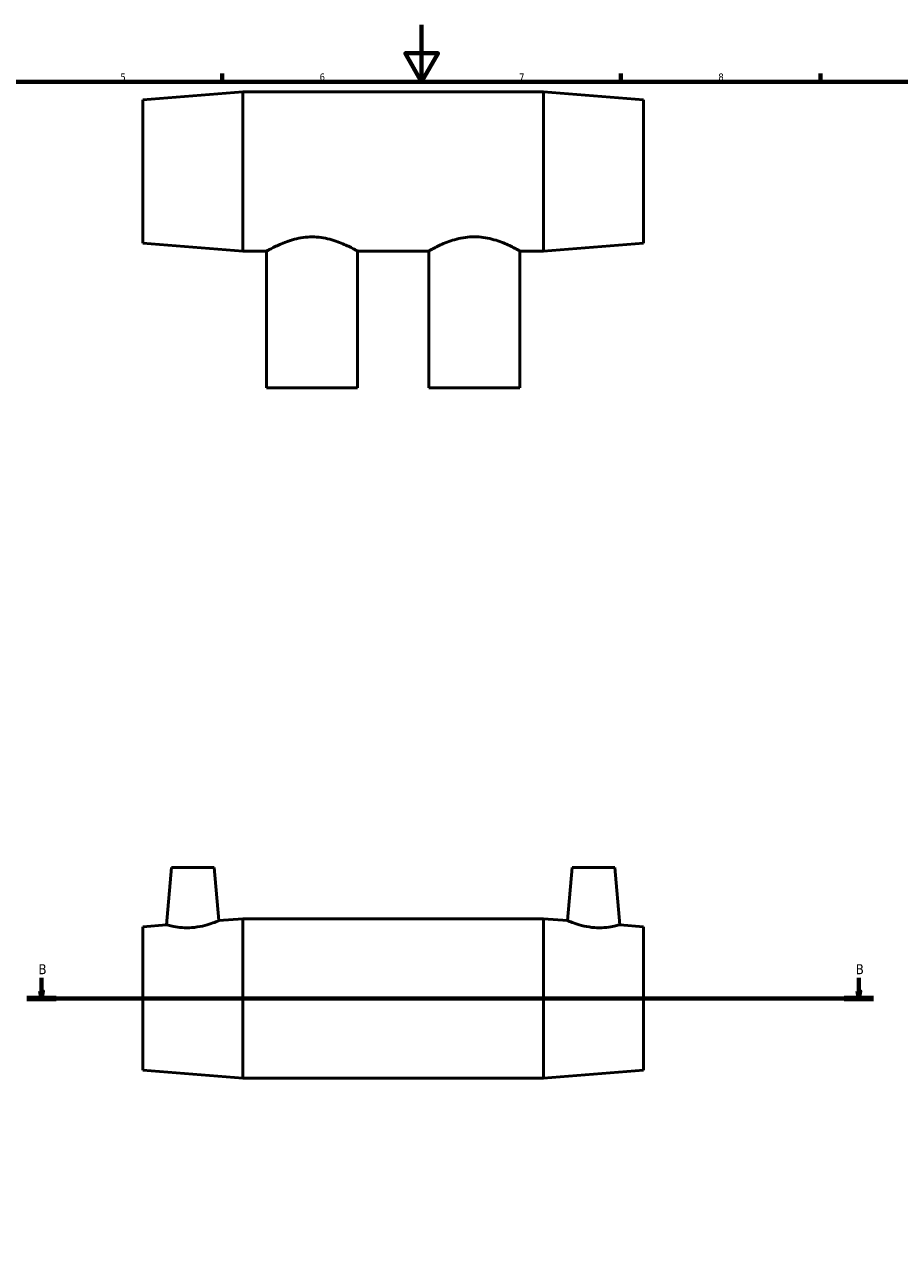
# Model space of a CAD drawing. Header units: millimetres. Extents: x 0 to 903, y -276 to 612.
# Tile 4 of 5: x 281 to 588, y 159 to 594. Entities that reach past the tile are written whole.
import ezdxf

# ---------------------------------------------------------------- set-up
doc = ezdxf.new("R2010")
doc.units = ezdxf.units.MM
doc.linetypes.add('CHAIN', pattern=[0.7087, 0.4724, -0.0591, 0.1181, -0.0591])
for name, color, linetype, lineweight in [('Border (ISO)', 7, 'Continuous', 70), ('Section Line (ISO)', 7, 'CHAIN', 70), ('Visible (ISO)', 7, 'Continuous', 50)]:
    doc.layers.add(name, color=color, linetype=linetype, lineweight=lineweight)
doc.styles.add('Label Text (ISO)', font='tahoma.ttf')
doc.styles.add('Note Text (ISO)', font='tahoma.ttf')

# ---------------------------------------------------------------- blocks, each defined once
blk = doc.blocks.new('Borders Default Border')
at = {"layer": 'Border (ISO)'}
for p, q in [((350.42, 574), (350.42, 576.9)), ((490.58, 574), (490.58, 576.9)), ((560.67, 574), (560.67, 576.9))]:
    blk.add_line(p, q, dxfattribs=at)
at = {"layer": 'Border (ISO)', "flags": 128}
for points in [[(420.5, 594), (420.5, 574), (414.73, 584), (426.27, 584), (420.5, 574)], [(20, 20), (20, 574), (821, 574), (821, 20), (20, 20)]]:
    blk.add_lwpolyline(points, dxfattribs=at)
at = {"layer": 'Border (ISO)', "color": 232, "true_color": 0xca0064, "char_height": 2.5, "attachment_point": 7, "style": 'Note Text (ISO)'}
for s, insert in [('5', (314.64, 574.35)), ('6', (384.66, 574.35)), ('7', (454.77, 574.4)), ('8', (524.81, 574.34))]:
    blk.add_mtext(s, dxfattribs=dict(at, insert=insert))
blk = doc.blocks.new('2dTransSection0')
at = {"layer": 'Section Line (ISO)', "linetype": 'Continuous'}
for p, q in [((286.92, 259.13), (286.92, 254.43)), ((574.15, 259.13), (574.15, 254.43)), ((286.42, 254.43), (286.92, 251.93)), ((287.42, 254.43), (286.42, 254.43)), ((286.92, 254.43), (286.92, 251.93)), ((286.92, 251.93), (287.42, 254.43)), ((573.65, 254.43), (574.15, 251.93)), ((574.65, 254.43), (573.65, 254.43)), ((574.15, 254.43), (574.15, 251.93)), ((574.15, 251.93), (574.65, 254.43))]:
    blk.add_line(p, q, dxfattribs=at)
at = {"layer": 'Section Line (ISO)', "linetype": 'CHAIN'}
blk.add_line((281.75, 251.93), (579.33, 251.93), dxfattribs=at)
at = {"layer": 'Section Line (ISO)', "linetype": 'Continuous', "lineweight": 140}
for p, q in [((281.75, 251.93), (292.1, 251.93)), ((568.98, 251.93), (579.33, 251.93))]:
    blk.add_line(p, q, dxfattribs=at)
at = {"layer": 'Section Line (ISO)', "linetype": 'Continuous', "flags": 128}
for points in [[(286.42, 254.43), (286.92, 251.93), (287.42, 254.43), (286.42, 254.43)], [(573.65, 254.43), (574.15, 251.93), (574.65, 254.43), (573.65, 254.43)]]:
    blk.add_lwpolyline(points, dxfattribs=at)
at = {"layer": 'Section Line (ISO)'}
for points in [[(286.42, 254.43), (286.92, 251.93), (287.42, 254.43), (286.42, 254.43)], [(573.65, 254.43), (574.15, 251.93), (574.65, 254.43), (573.65, 254.43)]]:
    blk.add_solid(points, dxfattribs=at)
at = {"layer": 'Section Line (ISO)', "char_height": 3.5, "attachment_point": 7, "style": 'Label Text (ISO)'}
for insert in [(285.86, 260.43), (573.09, 260.43)]:
    blk.add_mtext('B', dxfattribs=dict(at, insert=insert))

msp = doc.modelspace()

# ---------------------------------------------------------------- linework, layer by layer
at = {"layer": 'Visible (ISO)'}
for p, q in [((322.531, 567.682), (357.731, 570.482)), ((357.731, 514.482), (357.731, 570.482)), ((357.731, 570.482), (463.331, 570.482)), ((463.331, 514.482), (463.331, 570.482)), ((498.531, 567.682), (463.331, 570.482)), ((322.531, 517.282), (322.531, 567.682)), ((498.531, 517.282), (498.531, 567.682)), ((322.531, 517.282), (357.731, 514.482)), ((357.731, 514.482), (366.031, 514.482)), ((366.031, 466.482), (366.031, 514.482)), ((398.031, 466.482), (398.031, 514.482)), ((398.031, 514.482), (423.031, 514.482)), ((423.031, 466.482), (423.031, 514.482)), ((455.031, 466.482), (455.031, 514.482)), ((455.031, 514.482), (463.331, 514.482)), ((498.531, 517.282), (463.331, 514.482)), ((366.031, 466.482), (398.031, 466.482)), ((423.031, 466.482), (455.031, 466.482)), ((332.631, 297.927), (330.869, 277.791)), ((332.631, 297.927), (347.631, 297.927)), ((347.631, 297.927), (349.265, 279.254)), ((473.431, 297.927), (471.798, 279.254)), ((488.431, 297.927), (473.431, 297.927)), ((488.431, 297.927), (490.193, 277.791)), ((349.265, 279.254), (357.731, 279.927)), ((357.731, 223.927), (357.731, 279.927)), ((357.731, 279.927), (463.331, 279.927)), ((463.331, 223.927), (463.331, 279.927)), ((471.798, 279.254), (463.331, 279.927)), ((322.531, 277.127), (330.869, 277.791)), ((322.531, 226.727), (322.531, 277.127)), ((498.531, 277.127), (490.193, 277.791)), ((498.531, 226.727), (498.531, 277.127)), ((322.531, 226.727), (357.731, 223.927)), ((498.531, 226.727), (463.331, 223.927)), ((357.731, 223.927), (463.331, 223.927))]:
    msp.add_line(p, q, dxfattribs=at)
for points, knots in [([(366.031, 514.482), (366.035, 514.482), (366.136, 514.538), (366.549, 514.767), (366.865, 514.942), (367.689, 515.383), (368.198, 515.65), (369.364, 516.229), (370.021, 516.54), (372.114, 517.46), (373.88, 518.144), (376.82, 518.905), (377.849, 519.114), (379.937, 519.395), (380.996, 519.467), (382.031, 519.467)], [7.4414563, 7.4414563, 7.4414563, 7.4414563, 7.7449514, 7.7449514, 8.0538172, 8.0538172, 8.362683, 8.362683, 8.6715488, 8.6715488, 9.2926458, 9.2926458, 9.6031943, 9.6031943, 9.9137428, 9.9137428, 9.9137428, 9.9137428]), ([(382.031, 519.467), (383.066, 519.467), (384.126, 519.395), (386.214, 519.114), (387.242, 518.905), (390.183, 518.144), (391.948, 517.46), (394.041, 516.54), (394.698, 516.229), (395.864, 515.65), (396.374, 515.383), (397.198, 514.942), (397.513, 514.767), (397.927, 514.538), (398.028, 514.482), (398.031, 514.482)], [0, 0, 0, 0, 0.3105485, 0.3105485, 0.621097, 0.621097, 1.2421939, 1.2421939, 1.5510598, 1.5510598, 1.8599256, 1.8599256, 2.1687914, 2.1687914, 2.4722865, 2.4722865, 2.4722865, 2.4722865]), ([(423.031, 514.482), (423.031, 514.482), (423.132, 514.54), (423.549, 514.776), (423.865, 514.953), (424.69, 515.398), (425.199, 515.667), (426.365, 516.249), (427.022, 516.563), (429.115, 517.487), (430.88, 518.175), (433.82, 518.94), (434.849, 519.149), (436.937, 519.432), (437.996, 519.504), (439.031, 519.504)], [7.4352951, 7.4352951, 7.4352951, 7.4352951, 7.7443085, 7.7443085, 8.0533218, 8.0533218, 8.3623351, 8.3623351, 8.6713485, 8.6713485, 9.2925376, 9.2925376, 9.6031322, 9.6031322, 9.9137268, 9.9137268, 9.9137268, 9.9137268]), ([(439.031, 519.504), (440.067, 519.504), (441.126, 519.432), (443.214, 519.149), (444.242, 518.94), (447.182, 518.175), (448.947, 517.487), (451.04, 516.563), (451.697, 516.249), (452.863, 515.667), (453.373, 515.398), (454.197, 514.953), (454.513, 514.776), (454.93, 514.54), (455.031, 514.482), (455.031, 514.482)], [0, 0, 0, 0, 0.3105946, 0.3105946, 0.6211892, 0.6211892, 1.2423784, 1.2423784, 1.5513917, 1.5513917, 1.860405, 1.860405, 2.1694184, 2.1694184, 2.4784317, 2.4784317, 2.4784317, 2.4784317]), ([(349.265, 279.254), (349.265, 279.254), (349.026, 279.149), (348.073, 278.764), (347.359, 278.488), (345.705, 277.932), (344.645, 277.614), (342.306, 277.093), (341.024, 276.896), (339.809, 276.805)], [4.2032624, 4.2032624, 4.2032624, 4.2032624, 4.5610948, 4.5610948, 4.9189271, 4.9189271, 5.2845575, 5.2845575, 5.6501879, 5.6501879, 5.6501879, 5.6501879]), ([(481.253, 276.805), (480.038, 276.896), (478.757, 277.093), (476.417, 277.614), (475.357, 277.932), (473.704, 278.488), (472.99, 278.764), (472.036, 279.149), (471.798, 279.254), (471.798, 279.254)], [0, 0, 0, 0, 0.3656304, 0.3656304, 0.7312609, 0.7312609, 1.0890932, 1.0890932, 1.4469255, 1.4469255, 1.4469255, 1.4469255]), ([(339.809, 276.805), (338.668, 276.72), (337.458, 276.72), (335.249, 276.875), (334.25, 277.024), (332.677, 277.32), (331.996, 277.487), (331.092, 277.724), (330.869, 277.791), (330.869, 277.791)], [0, 0, 0, 0, 0.343409, 0.343409, 0.6868181, 0.6868181, 1.0324933, 1.0324933, 1.3781685, 1.3781685, 1.3781685, 1.3781685]), ([(490.193, 277.791), (490.193, 277.791), (489.97, 277.724), (489.067, 277.487), (488.386, 277.32), (486.813, 277.024), (485.814, 276.875), (483.605, 276.72), (482.394, 276.72), (481.253, 276.805)], [4.2720194, 4.2720194, 4.2720194, 4.2720194, 4.6176946, 4.6176946, 4.9633699, 4.9633699, 5.3067789, 5.3067789, 5.6501879, 5.6501879, 5.6501879, 5.6501879])]:
    msp.add_open_spline(points, degree=3, knots=knots, dxfattribs=at)

# ---------------------------------------------------------------- block references
msp.add_blockref('Borders Default Border', (0, 0))
at = {"layer": 'Section Line (ISO)'}
msp.add_blockref('2dTransSection0', (0, 0), dxfattribs=at)

doc.saveas('drawing.dxf')
